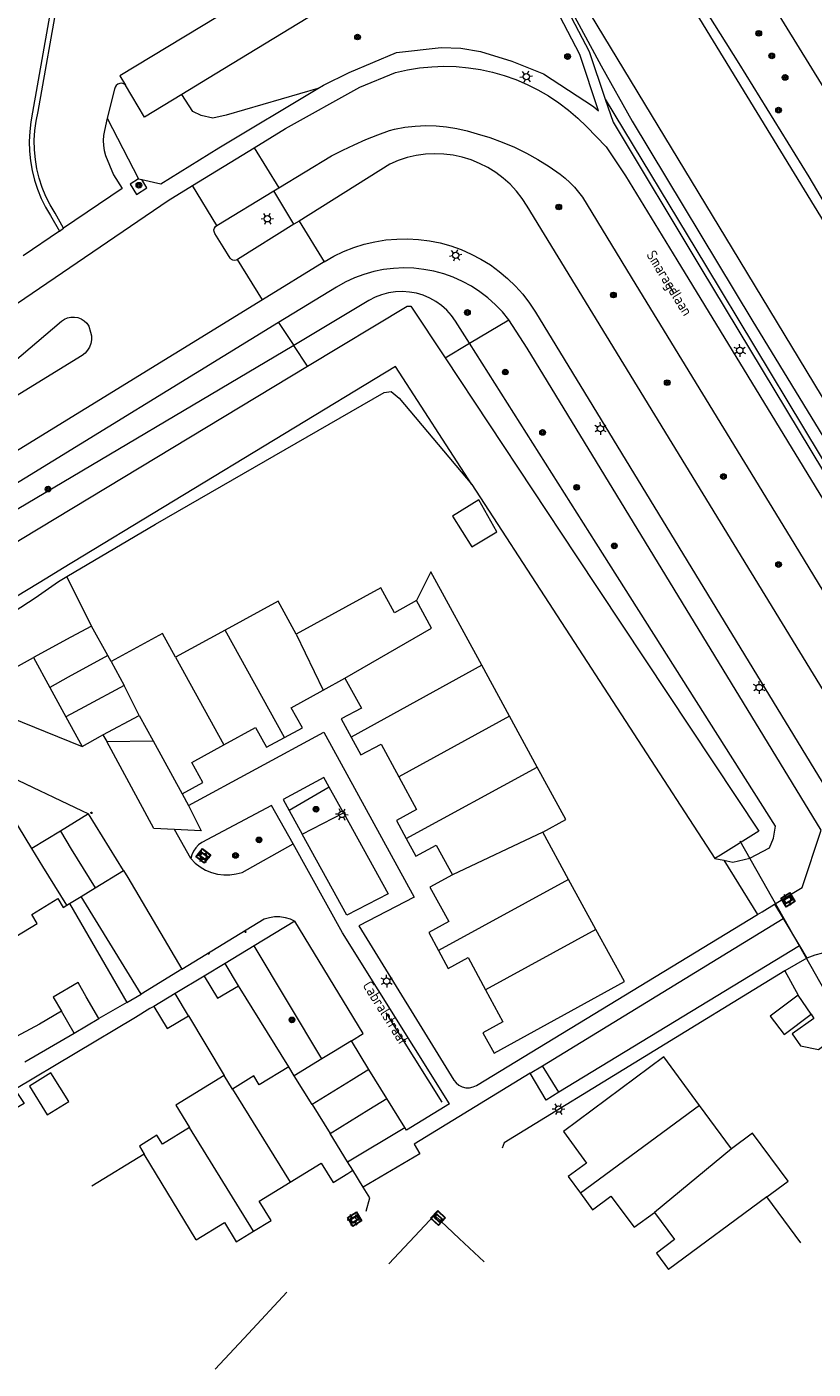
# Model space of a CAD drawing. Header units: metres. Extents: x 89872 to 94585, y 463299 to 469000.
# Tile 33 of 230: x 91266 to 91341, y 463821 to 463948. Entities that reach past the tile are written whole.
import ezdxf
from ezdxf.enums import TextEntityAlignment as Align

# ---------------------------------------------------------------- set-up
doc = ezdxf.new("R2010")
doc.units = ezdxf.units.M
doc.layers.get('0').update_dxf_attribs({"linetype": 'CONTINUOUS'})
for name, color, linetype, lineweight in [('B-WE-BV-GELEIDECONSTRUCTIE-G', 251, 'CONTINUOUS', 13), ('B-WE-GK-BESCHOEIING-G', 251, 'CONTINUOUS', 13), ('B-WE-GK-KADEMUUR-G', 251, 'CONTINUOUS', 13), ('B-WE-GR-BEPLANTING_CULTUUR-G', 251, 'CONTINUOUS', 13), ('B-WE-GR-BOOM-S', 251, 'CONTINUOUS', 13), ('B-WE-GR-HAAG-G', 251, 'CONTINUOUS', 13), ('B-WE-IE-MEUBILAIR_WEGMEUBILAIR_PAAL-G', 251, 'CONTINUOUS', 13), ('B-WE-IE-TERREINAFSCHEIDING-G', 251, 'CONTINUOUS', 13), ('B-WE-KL-ET_LS_OV_LICHTMAST-S', 251, 'CONTINUOUS', 13), ('B-WE-KL-ET_LS_SR_BORD-S', 251, 'CONTINUOUS', 13), ('B-WE-KW-KUNSTWERK_DUIKER-G', 251, 'CONTINUOUS', 13), ('B-WE-OG-TOPOGRAFIE_BEBOUWING-GV', 251, 'CONTINUOUS', 13), ('B-WE-OG-TOPOGRAFIE_STRAATNAAM-T18', 251, 'CONTINUOUS', 13), ('B-WE-OG-TOPOGRAFIE_WATER-GV', 251, 'CONTINUOUS', 13), ('B-WE-VH-VERHARDING-GV', 251, 'CONTINUOUS', 13)]:
    doc.layers.add(name, color=color, linetype=linetype, lineweight=lineweight)
doc.styles.get("Standard").update_dxf_attribs({"font": 'isocp.shx'})

# ---------------------------------------------------------------- blocks, each defined once
blk = doc.blocks.new('Q_PAAL_STEEN')
for points in [[(-0.5, 0.5), (0.5, 0.5), (0.5, -0.5), (-0.5, -0.5)], [(-0.1, 0.3), (0.1, 0.3), (0.1, -0.3), (-0.1, -0.3)]]:
    blk.add_lwpolyline(points, close=True)
blk.add_lwpolyline([(-0.4, 0.5), (0.4, 0.5, -0.414214), (0.5, 0.4), (0.5, -0.4, -0.414214), (0.4, -0.5), (-0.4, -0.5, -0.414214), (-0.5, -0.4), (-0.5, 0.4), (-0.5, 0.4), (-0.5, 0.4), (-0.5, 0.4), (-0.5, 0.4), (-0.5, 0.5), (-0.5, 0.5), (-0.5, 0.5), (-0.5, 0.5), (-0.5, 0.5), (-0.5, 0.5), (-0.5, 0.5), (-0.5, 0.5), (-0.5, 0.5), (-0.4, 0.5), (-0.4, 0.5), (-0.4, 0.5), (-0.4, 0.5), (-0.4, 0.5)], format="xyb")
blk = doc.blocks.new('Q_PAALTJE')
at = {"xscale": 0.1, "yscale": 0.1, "zscale": 0.01}
blk.add_blockref('Q_PAAL_STEEN', (0, 0), dxfattribs=at)
blk = doc.blocks.new('Q_LICHTMAST')
for points in [[(-0.26, 0.15), (-0.52, 0.3)], [(0, 0.3), (0, 0.6)], [(0.26, 0.15), (0.52, 0.3)], [(-0.26, -0.15), (-0.52, -0.3)], [(0, -0.3), (0, -0.6)], [(0.26, -0.15), (0.52, -0.3)]]:
    blk.add_lwpolyline(points)
blk.add_circle((0, 0), 0.3)
blk = doc.blocks.new('Q_BOOM')
for radius in [0.27, 0.18, 0.09]:
    blk.add_circle((0, 0), radius)
blk = doc.blocks.new('Q_STRAATNAAMBORD')
for points in [[(-0.5, 0.5), (0.5, 0.5), (0.5, -0.5), (-0.5, -0.5)], [(-0.37, 0.22), (0.36, 0.22), (0.36, -0.21), (-0.37, -0.21)]]:
    blk.add_lwpolyline(points, close=True)
for points in [[(-0.44, 0.46), (0.44, 0.46, -0.414214), (0.46, 0.44), (0.46, -0.44, -0.414214), (0.44, -0.46), (-0.44, -0.46, -0.414214), (-0.46, -0.44), (-0.46, 0.44), (-0.46, 0.44), (-0.46, 0.45), (-0.46, 0.45), (-0.46, 0.45), (-0.46, 0.45), (-0.46, 0.45), (-0.46, 0.45), (-0.46, 0.46), (-0.46, 0.46), (-0.46, 0.46), (-0.45, 0.46), (-0.45, 0.46), (-0.45, 0.46), (-0.45, 0.46), (-0.45, 0.46), (-0.45, 0.46), (-0.44, 0.46), (-0.44, 0.46)], [(-0.29, 0.16), (0.28, 0.16, -0.414214), (0.3, 0.14), (0.3, -0.13, -0.414214), (0.28, -0.16), (-0.29, -0.16, -0.414214), (-0.31, -0.13), (-0.31, 0.14), (-0.31, 0.14), (-0.31, 0.14), (-0.31, 0.14), (-0.31, 0.15), (-0.31, 0.15), (-0.31, 0.15), (-0.3, 0.15), (-0.3, 0.15), (-0.3, 0.15), (-0.3, 0.16), (-0.3, 0.16), (-0.3, 0.16), (-0.3, 0.16), (-0.29, 0.16), (-0.29, 0.16), (-0.29, 0.16), (-0.29, 0.16), (-0.29, 0.16)]]:
    blk.add_lwpolyline(points, format="xyb")

msp = doc.modelspace()

# ---------------------------------------------------------------- linework, layer by layer
at = {"layer": 'B-WE-BV-GELEIDECONSTRUCTIE-G'}
msp.add_line((91275.78, 463855.82), (91273.12, 463854.32), dxfattribs=at)
for points in [[(91323.75, 463959.66), (91350.95, 463915.16), (91356.02, 463902.54), (91357.59, 463897.72), (91360.21, 463892.09), (91360.06, 463890.95)], [(91269.68, 463897.01), (91268.18, 463896.1), (91230.24, 463873.09), (91229.05, 463873.28)]]:
    msp.add_lwpolyline(points, dxfattribs=at)
at = {"layer": 'B-WE-GK-BESCHOEIING-G'}
for points in [[(91356.69, 463889.06), (91341.72, 463913.43), (91333.26, 463927.39), (91315.26, 463957.11), (91313.41, 463962.3)], [(91292.92, 463916.22), (91302.38, 463921.92), (91302.73, 463921.91), (91305.98, 463917.01)], [(91261.83, 463897.44), (91265.84, 463899.86), (91292.92, 463916.22)], [(91305.98, 463917.01), (91318.44, 463898.22), (91335.77, 463872.09)]]:
    msp.add_lwpolyline(points, dxfattribs=at)
at = {"layer": 'B-WE-GK-KADEMUUR-G'}
msp.add_lwpolyline([(91335.77, 463872.09), (91332.12, 463869.83), (91331.6, 463869.51)], dxfattribs=at)
at = {"layer": 'B-WE-GR-BEPLANTING_CULTUUR-G'}
for p, q in [((91290.17, 463920.37), (91291.62, 463918.17)), ((91308.3, 463918.39), (91312.04, 463920.61)), ((91292.92, 463916.22), (91291.62, 463918.17)), ((91305.98, 463917.01), (91308.3, 463918.39)), ((91272.43, 463891.56), (91270.06, 463896.26)), ((91294.98, 463876.26), (91291.18, 463874.06)), ((91332.43, 463869.34), (91335.65, 463864.18)), ((91270.34, 463865.23), (91275.78, 463855.82)), ((91291.14, 463849.73), (91286.37, 463857.43))]:
    msp.add_line(p, q, dxfattribs=at)
for points in [[(91360.79, 463912.06), (91334.45, 463954.84), (91329.36, 463963.11)], [(91293.89, 463942.55), (91285.21, 463940.02), (91283.93, 463939.76), (91282.83, 463940), (91282.05, 463940.39), (91281, 463942.01)], [(91321.19, 463941.56), (91330.7, 463925.79), (91344.66, 463902.65), (91354.16, 463887.2), (91354.48, 463886.74), (91354.85, 463886.32), (91355.26, 463885.94), (91355.71, 463885.62), (91356.19, 463885.34), (91356.7, 463885.12), (91357.23, 463884.96), (91357.78, 463884.86), (91358.33, 463884.82), (91358.89, 463884.84), (91359.44, 463884.93), (91359.97, 463885.07), (91360.45, 463885.26)]]:
    msp.add_lwpolyline(points, dxfattribs=at)
at = {"layer": 'B-WE-GR-HAAG-G'}
msp.add_line((91281.61, 463854.57), (91285.01, 463848.9), dxfattribs=at)
at = {"layer": 'B-WE-IE-TERREINAFSCHEIDING-G'}
for p, q in [((91276.88, 463934), (91277.18, 463933.93)), ((91338.24, 463858.83), (91339.51, 463856.54)), ((91340.74, 463854.72), (91340.99, 463854.31))]:
    msp.add_line(p, q, dxfattribs=at)
at = {"layer": 'B-WE-KW-KUNSTWERK_DUIKER-G'}
msp.add_line((91343.72, 463853.99), (91334, 463871.13), dxfattribs=at)
at = {"layer": 'B-WE-OG-TOPOGRAFIE_BEBOUWING-GV'}
for p, q in [((91273.97, 463888.76), (91272.43, 463891.56)), ((91285.11, 463891.17), (91280.38, 463888.59)), ((91290.73, 463880.98), (91285.11, 463891.17)), ((91291.84, 463890.8), (91294.41, 463885.47)), ((91266.91, 463888.56), (91268.46, 463885.73)), ((91274.28, 463888.19), (91273.97, 463888.76)), ((91274.28, 463888.19), (91275.51, 463885.93)), ((91280.38, 463888.59), (91284.98, 463880.27)), ((91309.46, 463887.83), (91297.06, 463881.02)), ((91312.1, 463883), (91309.46, 463887.83)), ((91268.46, 463885.73), (91269.99, 463882.93)), ((91276.95, 463883.08), (91275.51, 463885.93)), ((91294.41, 463885.47), (91296.48, 463886.62)), ((91269.99, 463882.93), (91271.54, 463880.12)), ((91273.5, 463881.22), (91276.95, 463883.08)), ((91276.95, 463883.08), (91278.27, 463880.65)), ((91312.1, 463883), (91301.59, 463877.25)), ((91314.72, 463878.17), (91312.1, 463883)), ((91278.27, 463880.65), (91281.01, 463875.63)), ((91302.3, 463871.41), (91314.72, 463878.17)), ((91266.76, 463870.46), (91263.44, 463875.89)), ((91272.14, 463873.74), (91269.46, 463872.1)), ((91275.45, 463868.36), (91272.14, 463873.74)), ((91269.46, 463872.1), (91266.76, 463870.46)), ((91269.46, 463872.1), (91270.5, 463870.39)), ((91315.25, 463872), (91306.68, 463867.94)), ((91317.71, 463867.5), (91315.25, 463872)), ((91270.5, 463870.39), (91272.76, 463866.71)), ((91272.76, 463866.71), (91275.45, 463868.36)), ((91271.44, 463865.9), (91272.76, 463866.71)), ((91317.71, 463867.5), (91305.36, 463860.78)), ((91320.3, 463862.77), (91317.71, 463867.5)), ((91270.07, 463865.06), (91270.34, 463865.23)), ((91270.34, 463865.23), (91271.44, 463865.9)), ((91320.3, 463862.77), (91309.83, 463857.04)), ((91285.11, 463859.53), (91283.11, 463858.33)), ((91286.37, 463857.43), (91285.11, 463859.53)), ((91273.12, 463854.32), (91271.92, 463856.38)), ((91280.35, 463856.68), (91278.33, 463855.47)), ((91281.61, 463854.57), (91280.35, 463856.68)), ((91340.74, 463854.72), (91339.51, 463856.54)), ((91270.77, 463852.94), (91269.57, 463855.01)), ((91270.77, 463852.94), (91273.12, 463854.32)), ((91266.1, 463850.21), (91270.77, 463852.94)), ((91298.76, 463849.48), (91297.1, 463852.21)), ((91294.29, 463850.48), (91291.67, 463848.87)), ((91285.79, 463847.62), (91285.01, 463848.9)), ((91291.67, 463848.87), (91291.14, 463849.73)), ((91293.36, 463846.16), (91291.67, 463848.87)), ((91300.45, 463846.73), (91298.76, 463849.48)), ((91266.53, 463847.9), (91268.22, 463845.18)), ((91285.79, 463847.62), (91291.29, 463838.8)), ((91293.36, 463846.16), (91295.06, 463843.41)), ((91302.15, 463843.98), (91300.45, 463846.73)), ((91330.14, 463846.07), (91318.84, 463837.74)), ((91333.16, 463841.95), (91330.14, 463846.07)), ((91287.81, 463834.13), (91281.71, 463843.96)), ((91296.73, 463840.7), (91302.15, 463843.98)), ((91296.73, 463840.7), (91295.06, 463843.41)), ((91277.43, 463841.43), (91272.44, 463838.4)), ((91282.36, 463833.31), (91277.43, 463841.43)), ((91333.16, 463841.95), (91325.86, 463835.92)), ((91297.22, 463839.91), (91296.73, 463840.7)), ((91336.54, 463837.38), (91327.19, 463830.49)), ((91339.74, 463833.03), (91336.54, 463837.38)), ((91307.33, 463833.44), (91304.97, 463835.64)), ((91309.68, 463831.23), (91307.33, 463833.44))]:
    msp.add_line(p, q, dxfattribs=at)
for points in [[(91309.18, 463903.53), (91306.68, 463901.98), (91308.51, 463899.06), (91310.89, 463900.5), (91309.18, 463903.53)], [(91309.46, 463887.83), (91304.64, 463896.69), (91303.26, 463893.98)], [(91303.26, 463893.98), (91301.17, 463892.81), (91299.87, 463895.17), (91291.84, 463890.8)], [(91291.84, 463890.8), (91290.14, 463893.91), (91285.11, 463891.17)], [(91296.48, 463886.62), (91304.68, 463891.37), (91303.26, 463893.98)], [(91272.43, 463891.56), (91270.45, 463890.49), (91266.91, 463888.56)], [(91280.38, 463888.59), (91279.15, 463890.85), (91274.28, 463888.19)], [(91273.97, 463888.76), (91270.21, 463886.69), (91268.46, 463885.73)], [(91275.51, 463885.93), (91271.75, 463883.89), (91269.99, 463882.93)], [(91296.48, 463886.62), (91298.04, 463883.77), (91296.13, 463882.74), (91297.06, 463881.02)], [(91290.73, 463880.98), (91292.44, 463881.9), (91291.38, 463883.81), (91294.41, 463885.47)], [(91284.98, 463880.27), (91287.99, 463881.93), (91289.03, 463880.05), (91290.73, 463880.98)], [(91271.54, 463880.12), (91273.28, 463881.1), (91273.5, 463881.22)], [(91297.06, 463881.02), (91297.99, 463879.32), (91299.9, 463880.36), (91301.59, 463877.25)], [(91281.01, 463875.63), (91282.98, 463876.72), (91281.95, 463878.6), (91284.98, 463880.27)], [(91315.25, 463872), (91317.44, 463873.2), (91314.72, 463878.17)], [(91301.59, 463877.25), (91303.28, 463874.16), (91301.37, 463873.11), (91302.3, 463871.41)], [(91270.07, 463865.06), (91267.81, 463868.75), (91266.76, 463870.46)], [(91302.3, 463871.41), (91303.21, 463869.71), (91305.14, 463870.75), (91306.68, 463867.94)], [(91306.68, 463867.94), (91304.55, 463866.79), (91306.33, 463863.51), (91304.44, 463862.48), (91305.36, 463860.78)], [(91265.23, 463862.09), (91267.26, 463863.33), (91266.74, 463864.17), (91269.22, 463865.69), (91269.74, 463864.85), (91270.07, 463865.06)], [(91309.83, 463857.04), (91311.48, 463854), (91309.58, 463852.97), (91310.64, 463851.02), (91323.01, 463857.83), (91320.3, 463862.77)], [(91305.36, 463860.78), (91306.28, 463859.07), (91308.18, 463860.09), (91309.83, 463857.04)], [(91271.92, 463856.38), (91271.14, 463857.73), (91268.78, 463856.35), (91269.57, 463855.01)], [(91283.11, 463858.33), (91284.37, 463856.23), (91286.37, 463857.43)], [(91339.51, 463856.54), (91336.85, 463854.54), (91338.17, 463852.79), (91340.74, 463854.72)], [(91269.57, 463855.01), (91267.48, 463853.79), (91264.83, 463852.37)], [(91278.33, 463855.47), (91279.59, 463853.36), (91281.61, 463854.57)], [(91340.99, 463854.31), (91338.93, 463852.85), (91339.72, 463851.72), (91341.42, 463851.38), (91342.36, 463852.07)], [(91297.1, 463852.21), (91295.39, 463851.16), (91294.29, 463850.48)], [(91330.14, 463846.07), (91326.75, 463850.68), (91317.21, 463843.6), (91319.42, 463840.6), (91317.68, 463839.31), (91318.84, 463837.74)], [(91268.22, 463845.18), (91270.26, 463846.45), (91268.57, 463849.17), (91266.53, 463847.9)], [(91285.01, 463848.9), (91280.41, 463846.09), (91281.71, 463843.96)], [(91291.14, 463849.73), (91288.34, 463848.03), (91287.82, 463848.88), (91285.79, 463847.62)], [(91298.76, 463849.48), (91297.06, 463848.43), (91293.36, 463846.16)], [(91295.06, 463843.41), (91298.75, 463845.68), (91300.45, 463846.73)], [(91281.71, 463843.96), (91279.15, 463842.39), (91278.63, 463843.23), (91276.96, 463842.2), (91277.43, 463841.43)], [(91336.54, 463837.38), (91338.55, 463838.87), (91335.17, 463843.44), (91333.16, 463841.95)], [(91291.29, 463838.8), (91294.22, 463840.6), (91295.35, 463838.76), (91296.75, 463839.62), (91297.22, 463839.91)], [(91287.81, 463834.13), (91289.47, 463835.15), (91288.34, 463836.99), (91291.29, 463838.8)], [(91318.84, 463837.74), (91319.97, 463836.17), (91321.72, 463837.46), (91323.93, 463834.5), (91325.86, 463835.92)], [(91325.86, 463835.92), (91327.77, 463833.34), (91326.04, 463832.06), (91327.19, 463830.49)], [(91282.36, 463833.31), (91285.03, 463834.95), (91286.16, 463833.11), (91287.81, 463834.13)], [(91304.97, 463835.64), (91303.6, 463834.18), (91300.65, 463831.04)]]:
    msp.add_lwpolyline(points, dxfattribs=at)
at = {"layer": 'B-WE-OG-TOPOGRAFIE_STRAATNAAM-T18'}
for p, q in [((91327.15, 463924.03), (91327.67, 463923.18)), ((91300.35, 463854.85), (91305.66, 463846.38)), ((91287.32, 463824.44), (91290.97, 463828.36)), ((91284.15, 463821.04), (91287.31, 463824.43)), ((91287.31, 463824.43), (91287.32, 463824.44))]:
    msp.add_line(p, q, dxfattribs=at)
at = {"layer": 'B-WE-OG-TOPOGRAFIE_WATER-GV'}
for p, q in [((91308.53, 463905), (91331.6, 463869.51)), ((91331.6, 463869.51), (91332.43, 463869.34))]:
    msp.add_line(p, q, dxfattribs=at)
for points in [[(91333.9, 463944.95), (91328.59, 463953.4), (91324.35, 463960.03)], [(91313.16, 463958.59), (91315.96, 463953.7), (91320.8, 463944.72), (91323.74, 463939.45), (91335.09, 463920.62), (91352.8, 463891.64), (91355.01, 463888.86), (91356, 463888.4), (91356.88, 463888.25), (91358.57, 463888.61)], [(91358.57, 463888.61), (91361.32, 463889.23), (91361.62, 463889.5), (91361.75, 463890.23), (91361.28, 463891.52), (91357.67, 463899.72), (91353.66, 463910.54), (91351.04, 463916.36), (91340.53, 463934.19), (91333.9, 463944.95)], [(91308.3, 463918.39), (91306.98, 463920.48), (91306.59, 463921.02), (91306.15, 463921.52), (91305.65, 463921.97), (91305.1, 463922.36), (91304.52, 463922.68), (91303.9, 463922.94), (91303.26, 463923.13), (91302.61, 463923.25), (91301.94, 463923.3), (91301.27, 463923.27), (91300.61, 463923.17), (91299.96, 463923), (91299.34, 463922.75), (91298.75, 463922.44), (91291.62, 463918.17)], [(91291.62, 463918.17), (91264.51, 463902.11), (91260.35, 463899.64)], [(91332.43, 463869.34), (91333.3, 463869.16), (91334.92, 463869.53), (91336.79, 463870.52), (91337.17, 463871.43), (91337.35, 463872.56), (91320.33, 463899.42), (91308.3, 463918.39)], [(91308.53, 463905), (91301.27, 463916.17), (91269.68, 463897.01)], [(91270.06, 463896.26), (91278.48, 463901.22), (91300.2, 463913.72), (91300.87, 463913.82), (91301.63, 463913.17), (91308.53, 463905)], [(91250.7, 463883.17), (91260.42, 463889.93), (91267.08, 463894.24), (91269.27, 463895.79), (91270.06, 463896.26)]]:
    msp.add_lwpolyline(points, dxfattribs=at)
at = {"layer": 'B-WE-VH-VERHARDING-GV'}
for p, q in [((91308.05, 463963.73), (91275.12, 463943.77)), ((91275.12, 463943.77), (91275.65, 463942.88)), ((91321.19, 463941.56), (91321.93, 463939.36)), ((91273.91, 463939.75), (91276.88, 463934)), ((91281.99, 463933.35), (91287.86, 463936.95)), ((91287.86, 463936.95), (91290.2, 463933.13)), ((91284.31, 463929.57), (91281.99, 463933.35)), ((91284.31, 463929.57), (91289.73, 463932.85)), ((91289.73, 463932.85), (91290.2, 463933.13)), ((91291.64, 463929.69), (91289.73, 463932.85)), ((91269.38, 463929.03), (91265.92, 463926.68)), ((91269.38, 463929.03), (91269.76, 463929.3)), ((91291.64, 463929.69), (91286.29, 463926.34)), ((91292.12, 463929.99), (91291.64, 463929.69)), ((91292.12, 463929.99), (91294.5, 463926.12)), ((91288.64, 463922.52), (91286.29, 463926.34)), ((91327.98, 463926.31), (91342.6, 463902.35)), ((91294.5, 463926.12), (91288.64, 463922.52)), ((91324.1, 463923.95), (91338.73, 463899.99)), ((91288.64, 463922.52), (91258.84, 463904.2)), ((91290.17, 463920.37), (91259.18, 463901.33)), ((91313.76, 463917.91), (91312.04, 463920.61)), ((91341.68, 463872.18), (91313.76, 463917.91)), ((91261.43, 463885.56), (91266.91, 463888.56)), ((91262.45, 463883.79), (91271.54, 463880.12)), ((91273.5, 463881.22), (91273.86, 463880.59)), ((91273.86, 463880.59), (91278.27, 463880.65)), ((91261.49, 463878.8), (91272.14, 463873.74)), ((91281.01, 463875.63), (91281.63, 463874.52)), ((91296.33, 463873.83), (91294.98, 463876.26)), ((91291.18, 463874.06), (91292.43, 463871.8)), ((91292.43, 463871.8), (91296.33, 463873.83)), ((91281.85, 463869.49), (91280.29, 463872.25)), ((91277.13, 463856.64), (91271.44, 463865.9)), ((91337.25, 463865.15), (91338.07, 463863.81)), ((91308.96, 463847.96), (91335.65, 463864.18)), ((91291.72, 463863.56), (91287.86, 463861.21)), ((91315.22, 463849.82), (91338.07, 463863.81)), ((91338.07, 463863.81), (91339.62, 463861.22)), ((91287.86, 463861.21), (91285.11, 463859.53)), ((91294.29, 463850.48), (91287.86, 463861.21)), ((91339.62, 463861.22), (91316.77, 463847.31)), ((91340.33, 463860.04), (91338.24, 463858.83)), ((91339.62, 463861.22), (91340.33, 463860.04)), ((91281, 463858.99), (91277.13, 463856.64)), ((91283.11, 463858.33), (91280.35, 463856.68)), ((91275.78, 463855.82), (91277.13, 463856.64)), ((91277.96, 463855.25), (91276.58, 463854.42)), ((91278.33, 463855.47), (91277.96, 463855.25)), ((91314.07, 463849.12), (91315.22, 463849.82)), ((91316.77, 463847.31), (91315.22, 463849.82)), ((91315.57, 463846.58), (91314.07, 463849.12)), ((91316.77, 463847.31), (91315.57, 463846.58)), ((91298.21, 463838.31), (91297.22, 463839.91))]:
    msp.add_line(p, q, dxfattribs=at)
for points in [[(91309.49, 463959.37), (91284.17, 463943.93), (91281, 463942.01)], [(91320.56, 463940.46), (91318.79, 463945.78), (91313.83, 463955.27), (91309.49, 463959.37)], [(91266.46, 463957.69), (91267.4, 463955.91), (91267.77, 463955.21), (91268.09, 463954.49), (91268.35, 463953.74), (91268.56, 463952.98), (91268.7, 463952.21), (91268.79, 463951.42), (91266.83, 463940.31), (91266.65, 463939.4), (91266.55, 463938.48), (91266.5, 463937.55), (91266.53, 463936.62), (91266.62, 463935.7), (91266.77, 463934.78), (91267, 463933.88), (91267.28, 463933), (91267.63, 463932.14), (91268.04, 463931.3), (91268.51, 463930.5), (91269.38, 463929.03)], [(91313.07, 463957.26), (91314.57, 463955.82), (91319.67, 463946.07), (91321.19, 463941.56)], [(91269.76, 463929.3), (91268.96, 463930.72), (91268.49, 463931.51), (91268.09, 463932.33), (91267.74, 463933.17), (91267.46, 463934.05), (91267.24, 463934.93), (91267.09, 463935.84), (91267.01, 463936.75), (91266.99, 463937.66), (91267.04, 463938.58), (91267.16, 463939.48), (91267.34, 463940.38), (91269.27, 463951.31), (91269.22, 463952.13), (91269.09, 463952.94), (91268.88, 463953.73), (91268.61, 463954.51), (91268.26, 463955.25)], [(91293.89, 463942.55), (91294.44, 463942.88), (91296.87, 463944.09), (91301.37, 463945.98), (91305.6, 463946.44), (91307.47, 463946.39), (91309.35, 463946.08), (91312.31, 463945.17), (91315.33, 463943.97), (91320.06, 463940.85), (91320.56, 463940.46)], [(91287.86, 463936.95), (91290.84, 463938.78), (91297.88, 463942.69), (91301.29, 463944.08), (91302.42, 463944.34), (91303.57, 463944.52), (91304.72, 463944.63), (91305.88, 463944.67), (91307.04, 463944.64), (91308.2, 463944.54), (91309.35, 463944.36), (91310.48, 463944.12), (91311.6, 463943.8), (91312.7, 463943.42), (91313.77, 463942.96), (91314.8, 463942.45), (91315.81, 463941.86), (91316.78, 463941.22), (91317.7, 463940.52), (91318.58, 463939.76), (91319.41, 463938.95), (91321.27, 463937.02), (91323.11, 463934.29), (91327.98, 463926.31)], [(91275.65, 463942.88), (91275.49, 463943), (91275.3, 463943.06), (91275.1, 463943.05), (91274.92, 463942.98), (91274.76, 463942.86), (91274.66, 463942.69), (91274.61, 463942.5), (91273.91, 463939.75)], [(91281, 463942.01), (91277.44, 463939.85), (91275.65, 463942.88)], [(91277.18, 463933.93), (91279, 463933.53), (91284.51, 463936.92), (91293.89, 463942.55)], [(91273.91, 463939.75), (91273.65, 463938.59), (91273.57, 463938.12), (91273.54, 463937.64), (91273.55, 463937.16), (91273.62, 463936.69), (91273.74, 463936.22), (91274.51, 463934.38), (91275.32, 463933.08), (91269.76, 463929.3)], [(91290.2, 463933.13), (91295.2, 463936.16), (91296.27, 463936.72), (91297.36, 463937.23), (91298.47, 463937.72), (91299.59, 463938.16), (91300.72, 463938.57), (91301.19, 463938.72), (91302.17, 463938.89), (91303.15, 463939), (91304.15, 463939.04), (91305.14, 463939.02), (91306.13, 463938.92), (91307.11, 463938.77), (91308.07, 463938.54), (91309.02, 463938.26), (91310.23, 463937.9), (91311.41, 463937.48), (91312.57, 463936.99), (91313.7, 463936.44), (91314.8, 463935.84), (91315.87, 463935.17), (91316.9, 463934.45), (91317.38, 463934.06), (91317.83, 463933.64), (91318.26, 463933.2), (91318.66, 463932.73), (91319.03, 463932.24), (91324.1, 463923.95)], [(91321.93, 463939.36), (91330.27, 463925.53), (91344.23, 463902.39), (91353.74, 463886.93), (91354.09, 463886.43), (91354.49, 463885.97), (91354.94, 463885.56), (91355.44, 463885.2), (91355.97, 463884.89), (91356.53, 463884.65), (91357.11, 463884.47), (91357.72, 463884.36), (91358.33, 463884.32), (91358.94, 463884.34), (91359.54, 463884.44), (91360.13, 463884.6), (91360.7, 463884.82)], [(91342.59, 463884.29), (91313.78, 463931.4), (91313.3, 463932.14), (91312.75, 463932.83), (91312.15, 463933.48), (91311.5, 463934.07), (91310.79, 463934.6), (91310.05, 463935.06), (91309.26, 463935.46), (91308.45, 463935.79), (91307.6, 463936.05), (91306.74, 463936.23), (91305.87, 463936.34), (91304.99, 463936.37), (91304.11, 463936.33), (91303.24, 463936.2), (91302.38, 463936.01), (91301.54, 463935.73), (91300.73, 463935.39), (91292.12, 463929.99)], [(91276.88, 463934), (91276.09, 463933.5), (91276.69, 463932.52), (91277.68, 463933.13), (91277.18, 463933.93)], [(91260.99, 463919.21), (91279.69, 463931.94), (91281.99, 463933.35)], [(91284.92, 463927.54), (91284.12, 463928.82), (91284.06, 463928.98), (91284.04, 463929.15), (91284.08, 463929.31), (91284.18, 463929.46), (91284.31, 463929.57)], [(91286.29, 463926.34), (91286.15, 463926.27), (91285.99, 463926.24), (91285.83, 463926.27), (91285.7, 463926.35), (91285.59, 463926.47), (91284.92, 463927.54)], [(91294.5, 463926.12), (91295.41, 463926.64), (91296.35, 463927.09), (91297.31, 463927.47), (91298.31, 463927.78), (91299.32, 463928.02), (91300.35, 463928.19), (91301.39, 463928.28), (91302.43, 463928.3), (91303.47, 463928.24), (91304.51, 463928.11), (91305.53, 463927.91), (91306.54, 463927.63), (91307.52, 463927.28), (91308.47, 463926.86), (91309.39, 463926.38), (91310.28, 463925.83), (91311.12, 463925.21), (91311.92, 463924.54), (91312.67, 463923.81), (91313.36, 463923.04), (91314, 463922.21), (91314.57, 463921.34), (91342.56, 463875.45)], [(91312.04, 463920.61), (91311.43, 463921.36), (91310.77, 463922.05), (91310.05, 463922.69), (91309.29, 463923.27), (91308.48, 463923.8), (91307.63, 463924.25), (91306.76, 463924.65), (91305.85, 463924.97), (91304.92, 463925.22), (91303.98, 463925.4), (91303.02, 463925.51), (91302.06, 463925.54), (91301.1, 463925.49), (91300.15, 463925.38), (91299.21, 463925.19), (91298.28, 463924.92), (91297.38, 463924.59), (91296.51, 463924.19), (91295.67, 463923.72), (91290.17, 463920.37)], [(91255.7, 463908.72), (91269.57, 463920.48), (91269.84, 463920.67), (91270.15, 463920.8), (91270.47, 463920.87), (91270.81, 463920.88), (91271.13, 463920.82), (91271.44, 463920.7), (91271.72, 463920.52), (91271.96, 463920.29), (91272.15, 463920.01)], [(91272.15, 463920.01), (91272.33, 463919.44), (91272.41, 463919.09), (91272.42, 463918.73), (91272.36, 463918.37), (91272.24, 463918.03), (91272.05, 463917.72), (91271.82, 463917.44), (91271.53, 463917.22), (91256.37, 463907.92)], [(91338.73, 463899.99), (91346.72, 463886.9), (91346.75, 463886.86)], [(91280.29, 463872.25), (91278.35, 463872.35), (91273.86, 463880.59)], [(91281.63, 463874.52), (91294.48, 463881.48), (91303.05, 463865.82), (91297.78, 463863.1), (91306.82, 463848.48), (91307.04, 463848.2), (91307.3, 463847.98), (91307.62, 463847.83), (91307.95, 463847.75), (91308.3, 463847.74), (91308.64, 463847.82), (91308.96, 463847.96)], [(91294.98, 463876.26), (91294.46, 463877.2), (91290.61, 463875.11), (91291.18, 463874.06)], [(91281.63, 463874.52), (91282.83, 463872.12), (91280.29, 463872.25)], [(91291.55, 463870.89), (91289.52, 463874.54), (91282.9, 463871.02), (91282.59, 463870.79), (91282.32, 463870.52), (91282.11, 463870.21), (91281.95, 463869.86), (91281.85, 463869.49)], [(91296.33, 463873.83), (91300.57, 463866.16), (91296.65, 463864.12), (91292.43, 463871.8)], [(91337.25, 463865.15), (91339.87, 463866.75), (91341.68, 463872.18)], [(91281.85, 463869.49), (91282.27, 463869.07), (91282.73, 463868.7), (91283.25, 463868.4), (91283.8, 463868.17), (91284.38, 463868.02), (91284.97, 463867.94), (91285.56, 463867.95), (91286.15, 463868.03), (91286.73, 463868.18), (91291.55, 463870.89)], [(91306.4, 463846.21), (91296.23, 463862.46), (91291.55, 463870.89)], [(91275.45, 463868.36), (91275.87, 463867.68), (91281, 463858.99)], [(91335.65, 463864.18), (91336.07, 463864.43), (91337.25, 463865.15)], [(91281, 463858.99), (91288.82, 463863.78), (91289.3, 463863.91), (91289.79, 463863.98), (91290.29, 463863.98), (91290.79, 463863.91), (91291.27, 463863.77), (91291.72, 463863.56)], [(91297.1, 463852.21), (91298.21, 463852.89), (91291.72, 463863.56)], [(91345.72, 463860.7), (91344.94, 463860.78), (91344.16, 463860.81), (91343.37, 463860.77), (91342.59, 463860.68), (91341.82, 463860.52), (91341.07, 463860.31), (91340.33, 463860.04)], [(91338.24, 463858.83), (91311.6, 463842.51), (91311.39, 463842)], [(91276.58, 463854.42), (91265.15, 463847.58), (91266.04, 463846.24), (91261.49, 463843.63)], [(91314.07, 463849.12), (91303.06, 463842.38), (91303.59, 463841.46), (91298.21, 463838.31)], [(91306.4, 463846.21), (91302.31, 463843.72), (91302.15, 463843.98)], [(91298.48, 463836.04), (91298.84, 463837.31), (91298.21, 463838.31)]]:
    msp.add_lwpolyline(points, dxfattribs=at)

# ---------------------------------------------------------------- block references
at = {"layer": 'B-WE-GR-BOOM-S'}
for p, rotation in [((91335.76, 463947.8), 121.6237876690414), ((91297.67, 463947.45), 22.75901324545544), ((91317.61, 463945.59), 117.6301727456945), ((91337, 463945.66), 121.6237876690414), ((91338.26, 463943.62), 121.6237876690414), ((91337.64, 463940.51), 121.5935430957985), ((91276.92, 463933.39), 122.1786562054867), ((91316.78, 463931.32), 130.7223205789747), ((91321.96, 463922.97), 121.415866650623), ((91308.1, 463921.31), 125.4978059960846), ((91311.7, 463915.66), 122.3643929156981), ((91327.07, 463914.65), 121.413798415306), ((91315.24, 463909.93), 122.3643929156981), ((91332.41, 463905.74), 121.413798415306), ((91268.29, 463904.55), 30.64916186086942), ((91318.47, 463904.72), 122.3643929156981), ((91322.05, 463899.16), 122.3660163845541), ((91337.64, 463897.39), 121.4150364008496), ((91293.73, 463874.17), 29.98468576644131), ((91288.32, 463871.26), 29.30128504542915), ((91286.09, 463869.79), 29.30128504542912), ((91291.45, 463854.18), 120.9433201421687)]:
    msp.add_blockref('Q_BOOM', p, dxfattribs=dict(at, rotation=rotation))
at = {"layer": 'B-WE-IE-MEUBILAIR_WEGMEUBILAIR_PAAL-G'}
for p, rotation in [((91272.42, 463873.83), 121.6015599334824), ((91287.03, 463862.55), 31.44378175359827), ((91283.53, 463860.48), 31.44378175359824)]:
    msp.add_blockref('Q_PAALTJE', p, dxfattribs=dict(at, rotation=rotation))
at = {"layer": 'B-WE-KL-ET_LS_OV_LICHTMAST-S'}
for p, rotation in [((91313.69, 463943.69), 157.0801400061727), ((91289.11, 463930.2), 32.07564222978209), ((91306.98, 463926.73), 160.4349320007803), ((91333.96, 463917.71), 121.3830342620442), ((91320.73, 463910.29), 121.3818623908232), ((91335.8, 463885.72), 121.3818623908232), ((91296.19, 463873.68), 27.49755527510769), ((91283.05, 463869.69), 142.0912732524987), ((91338.49, 463865.57), 31.3807957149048), ((91300.44, 463857.86), 121.7210260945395), ((91316.76, 463845.72), 31.50093786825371), ((91297.28, 463835.2), 31.7247710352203)]:
    msp.add_blockref('Q_LICHTMAST', p, dxfattribs=dict(at, rotation=rotation))
at = {"layer": 'B-WE-KL-ET_LS_SR_BORD-S'}
for p, rotation in [((91283.03, 463869.75), 142.0912732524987), ((91338.54, 463865.58), 31.3807957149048), ((91297.4, 463835.27), 31.7247710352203), ((91305.32, 463835.38), 137.009553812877)]:
    msp.add_blockref('Q_STRAATNAAMBORD', p, dxfattribs=dict(at, rotation=rotation))

# ---------------------------------------------------------------- texts
at = {"layer": 'B-WE-OG-TOPOGRAFIE_STRAATNAAM-T18'}
for s, rotation, p in [('Smaragdlaan', 301.4649, (91327.15, 463924.03)), ('Cabralstraat', 302.0849, (91300.35, 463854.85))]:
    msp.add_text(s, height=1, rotation=rotation, dxfattribs=at).set_placement(p, align=Align.MIDDLE)

doc.saveas('drawing.dxf')
